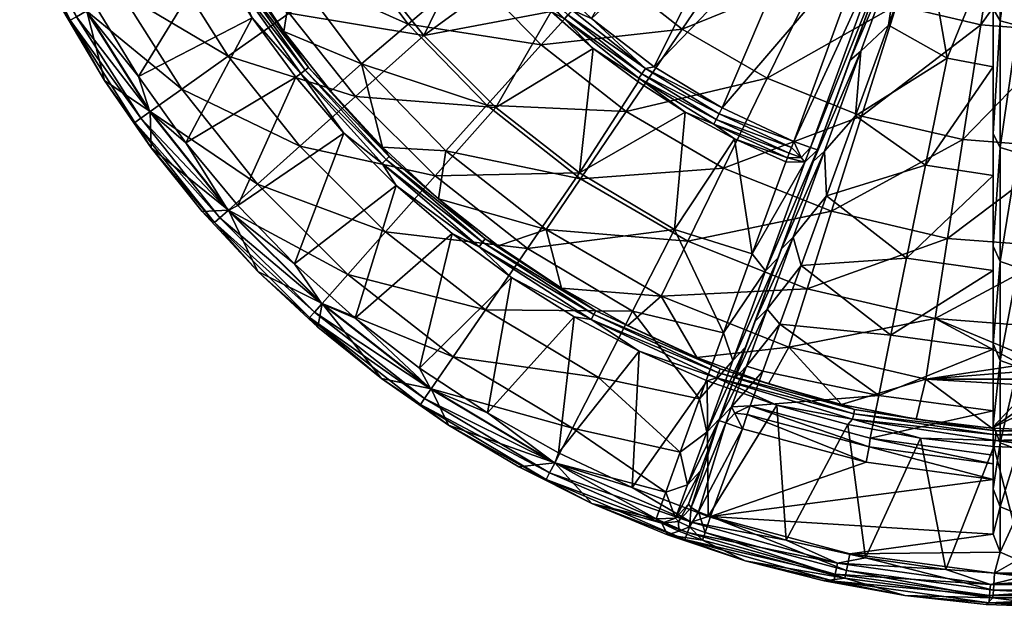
# Model space of a CAD drawing. Header units: inches. Extents: x -230 to 230, y -230 to 230.
# Tile 1 of 10: x -210 to -13, y -230 to -112. Entities that reach past the tile are written whole.
import ezdxf

# ---------------------------------------------------------------- set-up
doc = ezdxf.new("R2010")
doc.units = ezdxf.units.IN
doc.header["$MEASUREMENT"] = 0
doc.layers.add('Layer 1', color=7, linetype='Continuous')

# ---------------------------------------------------------------- blocks, each defined once
blk = doc.blocks.new('Matty tondo')
at = {"color": 9, "true_color": 0xc0c0c0}
mesh = blk.add_polyface(dxfattribs=at)
corners = [(-77.35, -113.79, -114.37), (-92.2, -102.13, -114.37), (-64.25, -94.52, -137.67), (-76.59, -84.84, -137.67), (-69.07, -141.68, -88.21), (-88.6, -130.35, -88.21), (-60.29, -123.67, -114.37), (-105.62, -116.99, -88.21), (-119.94, -102.26, -88.21), (-104.7, -89.26, -114.37), (-116.53, -129.08, -59.89), (-73.4, -72.87, -288), (-107.05, -100.75, -288), (-95.57, -111.7, -288), (-63.27, -81.83, -288), (-82.95, -121.36, -288), (-69.36, -129.61, -288), (-52.13, -89.35, -288), (-69.91, -130.78, -287.82), (-84.72, -121.71, -287.82), (-117.31, -88.59, -288), (-113.48, -95.46, -287.82), (-114.46, -96.28, -287.27), (-99.43, -110.02, -287.82), (-70.51, -131.9, -287.27), (-85.45, -122.76, -287.27), (-86.06, -123.64, -286.4), (-86.22, -124.41, -285.31), (-76.76, -130.48, -285.31), (-71.02, -132.85, -286.4), (-100.28, -110.97, -287.27), (-101, -111.76, -286.4), (-115.28, -96.97, -286.4), (-95.21, -117.67, -285.31), (-103.67, -110.29, -285.31), (-111.57, -102.29, -285.31), (-114.75, -129.5, -239.86), (-97.96, -142.62, -239.86), (-129.17, -115.12, -239.86)]
mesh.append_faces([[corners[k] for k in face] for face in [(0, 1, 2), (3, 2, 1), (4, 5, 6), (5, 7, 0), (7, 8, 1), (0, 6, 5), (0, 7, 1), (9, 1, 8), (7, 5, 10), (11, 12, 13), (14, 13, 15), (15, 16, 17), (18, 16, 19), (20, 21, 12), (22, 23, 21), (12, 21, 23), (23, 13, 12), (23, 19, 13), (15, 19, 16), (15, 13, 19), (24, 25, 26), (27, 28, 26), (28, 29, 26), (24, 26, 29), (18, 25, 24), (19, 23, 30), (19, 30, 25), (23, 22, 30), (31, 25, 30), (19, 25, 18), (25, 31, 26), (32, 30, 22), (30, 32, 31), (26, 33, 27), (31, 34, 33), (26, 31, 33), (34, 31, 35), (31, 32, 35), (36, 33, 34), (37, 33, 36), (34, 35, 38), (27, 37, 28), (37, 27, 33)]], dxfattribs={"color": 9})
mesh = blk.add_polyface(dxfattribs=at)
corners = [(-36.61, -92.14, -284.58), (-37.46, -93.75, -286.94), (-36.01, -92.82, -284.42), (-37.22, -94.28, -286.96), (-35.54, -93.61, -284.2), (-36.8, -94.79, -286.75), (-35.22, -94.5, -283.93), (-36.78, -95.41, -286.78), (-35.09, -95.41, -283.63), (-36.57, -96.02, -286.54), (-35.14, -96.3, -283.31), (-36.72, -96.62, -286.53), (-35.35, -97.12, -283), (-17.48, -112.95, -137.67), (0, -88.38, -157.55), (0, -114.29, -137.67), (-34.35, -109.01, -137.67), (-13.52, -87.34, -157.55), (-26.56, -84.29, -157.55), (-21.04, -135.97, -114.37), (-41.36, -131.23, -114.37), (-28.79, -93.25, -192.2), (-24.23, -119.61, -169.69), (-15, -96.94, -191.79), (-15, -121.37, -169.42), (-35.98, -113.05, -173.13), (-42.56, -131.16, -152.01), (-35.51, -97.56, -193.41), (-30.91, -84.93, -248.2), (-31.1, -81.42, -249.38), (-35.35, -83.21, -262.24), (-37.33, -91.57, -284.69), (-15, -82.82, -212.79), (-15, -109.77, -192.89), (-15, -134.78, -169.84), (-10, -113.08, -196.64), (10, -113.08, -196.64), (-10, -85.56, -216.97), (-13.54, -112.14, -195.52), (-13.54, -84.76, -215.74), (-13.54, -137.54, -172.06), (-33.42, -95.93, -190.76), (-24.49, -71.39, -210.52)]
mesh.append_faces([[corners[k] for k in face] for face in [(0, 1, 2), (2, 3, 4), (1, 3, 2), (4, 5, 6), (6, 7, 8), (3, 5, 4), (5, 7, 6), (8, 9, 10), (10, 11, 12), (7, 9, 8), (9, 11, 10), (13, 14, 15), (13, 16, 17), (14, 13, 17), (16, 18, 17), (19, 13, 15), (13, 20, 16), (21, 22, 23), (22, 24, 23), (22, 21, 25), (22, 25, 26), (27, 28, 12), (8, 28, 29), (12, 28, 10), (4, 6, 29), (8, 29, 6), (28, 8, 10), (0, 2, 29), (30, 31, 0), (29, 2, 4), (32, 23, 33), (33, 24, 34), (23, 24, 33), (35, 36, 37), (37, 38, 35), (38, 39, 33), (33, 39, 32), (35, 38, 40), (38, 33, 34), (39, 38, 37), (27, 41, 42), (21, 41, 25), (41, 21, 42)]], dxfattribs={"color": 9})
mesh = blk.add_polyface(dxfattribs=at)
corners = [(-38.1, -91.15, -284.74), (-38.35, -93.03, -287.06), (-37.33, -91.57, -284.69), (-38.86, -92.82, -287.1), (-40.05, -95.41, -288), (-37.94, -93.41, -287.07), (-36.61, -92.14, -284.58), (-37.46, -93.75, -286.94), (-37.22, -94.28, -286.96), (-36.8, -94.79, -286.75), (-36.78, -95.41, -286.78), (-36.57, -96.02, -286.54), (-36.72, -96.62, -286.53), (-34.35, -109.01, -137.67), (-41.36, -131.23, -114.37), (-60.29, -123.67, -114.37), (-26.56, -84.29, -157.55), (-50.08, -102.74, -137.67), (-64.25, -94.52, -137.67), (-38.73, -79.44, -157.55), (-77.35, -113.79, -114.37), (-50.92, -86.79, -287.1), (-52.13, -89.35, -288), (-38.94, -92.78, -287.11), (-38.23, -91.09, -284.74), (-48.84, -85.9, -284.74), (-82.95, -121.36, -288), (-63.27, -81.83, -288), (-69.36, -129.61, -288), (-54.94, -136.32, -288), (-50.24, -138.03, -283), (-43.72, -120.13, -170.76), (-35.51, -97.56, -193.41), (-35.35, -97.12, -283), (-51.61, -137.53, -286.53), (-35.35, -83.21, -262.24), (-33.42, -95.93, -190.76), (-41.53, -118.24, -168.36), (-35.98, -113.05, -173.13), (-42.56, -131.16, -152.01)]
mesh.append_faces([[corners[k] for k in face] for face in [(0, 1, 2), (1, 3, 4), (2, 5, 6), (3, 1, 0), (1, 5, 2), (5, 1, 4), (7, 5, 4), (5, 7, 6), (8, 7, 4), (9, 8, 4), (10, 9, 4), (11, 10, 4), (12, 11, 4), (13, 14, 15), (16, 13, 17), (18, 19, 17), (17, 19, 16), (20, 17, 15), (13, 15, 17), (17, 20, 18), (21, 22, 23), (21, 23, 24), (24, 25, 21), (23, 22, 4), (26, 22, 27), (4, 22, 28), (29, 4, 28), (30, 31, 32), (32, 33, 30), (34, 12, 29), (29, 12, 4), (12, 34, 33), (30, 33, 34), (23, 4, 3), (3, 24, 23), (0, 24, 3), (0, 35, 24), (0, 2, 35), (36, 37, 38), (32, 31, 36), (37, 36, 31), (38, 37, 39)]], dxfattribs={"color": 9})
mesh = blk.add_polyface(dxfattribs=at)
corners = [(-176.92, -136.59, 10.34), (-186.41, -123.32, 10.34), (-163.65, -111.52, 3.84), (-171.53, -98.97, 3.84), (-194.92, -109.38, 10.34), (-202.38, -94.85, 10.34), (-178.45, -85.89, 3.84), (-156.21, -110.6, -192.74), (-180.06, -100.81, -144.28), (-168.42, -119.25, -144.28), (-208.96, -95.39, 5.26), (-196.82, -110.19, -44.89), (-206.8, -90.08, -44.89), (-167.01, -93.5, -192.74), (-190.03, -106.38, -94.87), (-177.74, -125.84, -94.87), (-199.66, -86.97, -94.87), (-184.09, -130.35, -44.89), (-193.26, -124.14, 5.26), (-183.91, -137.62, 5.26), (-201.63, -110.04, 5.26), (-200.12, -112.03, 7.41), (-210.26, -91.58, 7.41), (-198.84, -111.32, 9.37), (-187.17, -132.53, 7.41), (-185.98, -131.68, 9.37), (-196.91, -110.24, 10.4), (-184.17, -130.4, 10.4), (-208.92, -91, 9.37), (-206.89, -90.12, 10.4), (-167.08, -103.96, 3.32), (-177.46, -85.06, 3.32), (-166.14, -103.37, 2.44), (-176.45, -84.57, 2.44), (-165.44, -102.94, 1.29), (-173.23, -88.24), (-165.77, -101.57)]
mesh.append_faces([[corners[k] for k in face] for face in [(0, 1, 2), (3, 1, 4), (1, 3, 2), (5, 6, 4), (3, 4, 6), (7, 8, 9), (10, 11, 12), (7, 13, 8), (9, 8, 14), (9, 14, 15), (16, 14, 8), (11, 15, 14), (15, 11, 17), (12, 14, 16), (12, 11, 14), (17, 18, 19), (11, 20, 18), (17, 11, 18), (20, 11, 10), (21, 22, 23), (21, 24, 18), (21, 20, 10), (18, 20, 21), (22, 21, 10), (18, 24, 19), (21, 25, 24), (26, 27, 23), (23, 25, 21), (28, 23, 22), (1, 27, 26), (23, 27, 25), (28, 29, 26), (26, 23, 28), (27, 1, 0), (26, 4, 1), (26, 5, 4), (29, 5, 26), (30, 3, 31), (2, 3, 30), (32, 30, 31), (33, 34, 32), (35, 36, 34)]], dxfattribs={"color": 9})
mesh = blk.add_polyface(dxfattribs=at)
corners = [(-116.53, -129.08, -59.89), (-141.68, -120.79, -30.22), (-132.33, -112.82, -59.89), (-119.94, -102.26, -88.21), (-131.59, -86.76, -88.21), (-104.7, -89.26, -114.37), (-105.62, -116.99, -88.21), (-145.18, -95.72, -59.89), (-137.47, -137.46), (-124.76, -138.19, -30.22), (-155.43, -102.48, -30.22), (-165.77, -101.57), (-166.2, -83.9, -30.22), (-147.84, -126.25), (-157.29, -114.26), (-163.65, -111.52, 3.84), (-154.86, -123.43, 3.84), (-176.92, -136.59, 10.34), (-111.57, -102.29, -285.31), (-115.28, -96.97, -286.4), (-118.84, -93.75, -285.31), (-114.75, -129.5, -239.86), (-103.67, -110.29, -285.31), (-129.17, -115.12, -239.86), (-141.21, -99.98, -239.86), (-125.48, -84.66, -285.31), (-156.21, -110.6, -192.74), (-142.89, -127.35, -192.74), (-167.01, -93.5, -192.74), (-150.97, -84.52, -239.86), (-168.42, -119.25, -144.28), (-154.06, -137.3, -144.28), (-177.74, -125.84, -94.87), (-136.16, -139.37, 1.29), (-152.96, -122.02, 2.44), (-152.32, -121.51, 1.29), (-145.21, -134.66, 3.84), (-153.84, -122.72, 3.32), (-167.08, -103.96, 3.32), (-136.74, -139.96, 2.44), (-166.14, -103.37, 2.44), (-165.44, -102.94, 1.29)]
mesh.append_faces([[corners[k] for k in face] for face in [(0, 1, 2), (3, 4, 5), (3, 6, 2), (2, 6, 0), (4, 3, 7), (7, 3, 2), (8, 1, 9), (1, 0, 9), (2, 10, 7), (1, 10, 2), (10, 11, 12), (12, 7, 10), (13, 1, 8), (14, 1, 13), (11, 10, 14), (10, 1, 14), (15, 16, 17), (18, 19, 20), (21, 22, 23), (20, 24, 23), (20, 23, 18), (25, 24, 20), (26, 27, 23), (24, 28, 26), (21, 23, 27), (26, 23, 24), (24, 29, 28), (30, 31, 27), (27, 26, 30), (31, 30, 32), (33, 34, 35), (36, 16, 37), (15, 37, 16), (38, 37, 15), (34, 37, 38), (37, 34, 39), (38, 40, 34), (33, 35, 13), (40, 41, 35), (35, 34, 40), (35, 14, 13), (41, 11, 14), (35, 41, 14)]], dxfattribs={"color": 9})
mesh = blk.add_polyface(dxfattribs=at)
corners = [(-26.6, -171.85, -59.89), (-55.96, -177.57, -30.22), (-52.27, -165.86, -59.89), (-21.04, -135.97, -114.37), (0, -114.29, -137.67), (0, -137.59, -114.37), (-41.36, -131.23, -114.37), (-17.48, -112.95, -137.67), (0, -157.61, -88.21), (0, -173.9, -59.89), (-24.11, -155.76, -88.21), (-47.38, -150.33, -88.21), (-15, -121.37, -169.42), (-24.23, -119.61, -169.69), (-28.58, -141.06, -144.48), (-42.56, -131.16, -152.01), (-32.35, -159.7, -116.91), (-48.41, -147.24, -129.25), (-53.49, -161.21, -104.98), (-57.77, -172.97, -79.36), (-35.49, -175.16, -87.49), (-15, -143.15, -144.47), (-15, -162.17, -117.05), (-15, -177.97, -87.75), (-15, -176.91, -115.59), (-15, -157.31, -143.93), (-15, -134.78, -169.84), (-10, -113.08, -196.64), (-10, -138.59, -173.08), (10, -138.59, -173.08), (10, -161.57, -146.6), (-10, -161.57, -146.6), (-13.54, -137.54, -172.06), (-13.54, -160.41, -145.7), (-13.54, -180.27, -116.87), (-13.54, -112.14, -195.52), (-48.81, -138.25, -143.37), (-41.53, -118.24, -168.36), (-51.09, -140.37, -145.48), (-43.72, -120.13, -170.76)]
mesh.append_faces([[corners[k] for k in face] for face in [(0, 1, 2), (3, 4, 5), (3, 6, 7), (0, 8, 9), (8, 10, 5), (2, 10, 0), (3, 5, 10), (3, 11, 6), (10, 11, 3), (10, 8, 0), (2, 11, 10), (12, 13, 14), (15, 14, 13), (16, 17, 18), (18, 19, 20), (14, 17, 16), (18, 20, 16), (21, 12, 14), (22, 21, 16), (14, 15, 17), (14, 16, 21), (23, 22, 20), (16, 20, 22), (22, 23, 24), (21, 22, 25), (25, 26, 21), (12, 21, 26), (22, 24, 25), (27, 28, 29), (30, 28, 31), (28, 32, 33), (32, 28, 27), (33, 34, 31), (31, 28, 33), (33, 25, 24), (32, 26, 25), (33, 32, 25), (26, 32, 35), (36, 15, 37), (37, 38, 36), (37, 39, 38), (15, 36, 17)]], dxfattribs={"color": 9})
mesh = blk.add_polyface(dxfattribs=at)
corners = [(-47.38, -150.33, -88.21), (-69.07, -141.68, -88.21), (-41.36, -131.23, -114.37), (-60.29, -123.67, -114.37), (-76.2, -156.31, -59.89), (-52.27, -165.86, -59.89), (-81.58, -167.35, -30.22), (-55.96, -177.57, -30.22), (-69.91, -130.78, -287.82), (-54.94, -136.32, -288), (-69.36, -129.61, -288), (-55.43, -137.55, -287.83), (-55.88, -138.65, -287.32), (-70.51, -131.9, -287.27), (-56.26, -139.61, -286.48), (-66.88, -135.82, -285.31), (-56.59, -140.43, -285.31), (-71.02, -132.85, -286.4), (-63.29, -158.86, -244.48), (-58.11, -159.67, -234.25), (-64.64, -177.6, -184.13), (-51.09, -140.37, -145.48), (-43.72, -120.13, -170.76), (-50.24, -138.03, -283), (-57.45, -157.83, -118.16), (-60.66, -162.25, -235.65), (-52.75, -140.5, -284.66), (-67.22, -180.27, -185.27), (-69.04, -174.69, -202.71), (-53.5, -139.55, -286.54), (-51.61, -137.53, -286.53), (-48.41, -147.24, -129.25), (-55.09, -155.51, -116.36), (-53.49, -161.21, -104.98), (-48.81, -138.25, -143.37), (-60.34, -169.93, -87.48), (-57.77, -172.97, -79.36), (-62.76, -172.42, -88.95)]
mesh.append_faces([[corners[k] for k in face] for face in [(0, 1, 2), (2, 1, 3), (1, 0, 4), (4, 0, 5), (6, 5, 7), (8, 9, 10), (11, 9, 8), (12, 11, 13), (14, 15, 16), (8, 13, 11), (14, 12, 17), (13, 17, 12), (14, 17, 15), (16, 15, 18), (19, 20, 21), (19, 22, 23), (21, 22, 19), (24, 21, 20), (25, 26, 18), (25, 27, 19), (28, 27, 25), (23, 26, 25), (25, 19, 23), (26, 16, 18), (20, 19, 27), (25, 18, 28), (29, 11, 12), (14, 29, 12), (14, 16, 26), (30, 9, 29), (26, 23, 30), (9, 11, 29), (29, 26, 30), (14, 26, 29), (31, 32, 33), (31, 34, 32), (32, 35, 33), (33, 35, 36), (34, 21, 24), (24, 32, 34), (32, 24, 37), (37, 35, 32)]], dxfattribs={"color": 9})
mesh = blk.add_polyface(dxfattribs=at)
corners = [(-145.21, -134.66, 3.84), (-155.14, -160.89, 10.34), (-166.47, -149.15, 10.34), (-134.73, -145.15, 3.84), (-176.92, -136.59, 10.34), (-154.86, -123.43, 3.84), (-142.98, -171.78, 10.34), (-136.86, -154.45, -144.28), (-154.06, -137.3, -144.28), (-162.58, -144.9, -94.87), (-168.39, -150.08, -44.89), (-184.09, -130.35, -44.89), (-183.91, -137.62, 5.26), (-144.43, -162.99, -94.87), (-177.74, -125.84, -94.87), (-149.6, -168.82, -44.89), (-150.46, -173.57, 5.26), (-137.7, -183.86, 5.26), (-162.46, -162.39, 5.26), (-173.63, -150.38, 5.26), (-152.1, -171.65, 7.41), (-170.12, -151.62, 9.37), (-171.21, -152.59, 7.41), (-187.17, -132.53, 7.41), (-151.13, -170.56, 9.37), (-149.66, -168.9, 10.4), (-127.76, -186.02, 10.4), (-168.47, -150.15, 10.4), (-129.02, -187.84, 9.37), (-185.98, -131.68, 9.37), (-184.17, -130.4, 10.4), (-153.84, -122.72, 3.32), (-137.52, -140.76, 3.32), (-136.74, -139.96, 2.44), (-152.96, -122.02, 2.44), (-136.16, -139.37, 1.29)]
mesh.append_faces([[corners[k] for k in face] for face in [(0, 1, 2), (1, 0, 3), (4, 5, 2), (0, 2, 5), (1, 3, 6), (7, 8, 9), (10, 11, 12), (7, 9, 13), (8, 14, 9), (10, 13, 9), (13, 10, 15), (11, 9, 14), (11, 10, 9), (15, 16, 17), (15, 18, 16), (10, 19, 18), (15, 10, 18), (19, 10, 12), (20, 17, 16), (21, 22, 23), (22, 20, 18), (12, 23, 22), (22, 19, 12), (22, 18, 19), (16, 18, 20), (24, 25, 26), (22, 24, 20), (21, 27, 25), (20, 24, 28), (21, 24, 22), (23, 29, 21), (1, 25, 27), (21, 25, 24), (29, 30, 27), (27, 21, 29), (25, 1, 6), (27, 2, 1), (27, 4, 2), (27, 30, 4), (31, 32, 0), (33, 32, 31), (34, 35, 33)]], dxfattribs={"color": 9})
mesh = blk.add_polyface(dxfattribs=at)
corners = [(-124.76, -138.19, -30.22), (-104.66, -153.97, -30.22), (-126.26, -147.81), (-137.47, -137.46), (-123.52, -154.81, 3.84), (-142.98, -171.78, 10.34), (-134.73, -145.15, 3.84), (-116.44, -190.76, 10.34), (-130.05, -181.76, 10.34), (-111.6, -163.61, 3.84), (-136.86, -154.45, -144.28), (-116.83, -170.1, -144.28), (-108.36, -157.77, -192.74), (-127.71, -185.93, -44.89), (-124.23, -193.23, 5.26), (-102.9, -200.73, -44.89), (-114.75, -129.5, -239.86), (-142.89, -127.35, -192.74), (-126.94, -143.25, -192.74), (-154.06, -137.3, -144.28), (-149.6, -168.82, -44.89), (-123.3, -179.51, -94.87), (-144.43, -162.99, -94.87), (-99.35, -193.8, -94.87), (-137.7, -183.86, 5.26), (-129.84, -189.05, 7.41), (-152.1, -171.65, 7.41), (-104.62, -204.09, 7.41), (-127.76, -186.02, 10.4), (-129.02, -187.84, 9.37), (-103.95, -202.79, 9.37), (-102.94, -200.82, 10.4), (-149.66, -168.9, 10.4), (-151.13, -170.56, 9.37), (-118.07, -157.43, 3.32), (-137.52, -140.76, 3.32), (-145.21, -134.66, 3.84), (-117.4, -156.54, 2.44), (-136.74, -139.96, 2.44), (-136.16, -139.37, 1.29), (-116.91, -155.88, 1.29), (-114.28, -157.26), (-147.84, -126.25)]
mesh.append_faces([[corners[k] for k in face] for face in [(0, 1, 2), (3, 0, 2), (4, 5, 6), (7, 8, 9), (5, 4, 8), (9, 8, 4), (10, 11, 12), (13, 14, 15), (16, 17, 18), (19, 10, 18), (12, 18, 10), (18, 17, 19), (20, 21, 22), (11, 10, 22), (11, 22, 21), (23, 21, 13), (20, 24, 13), (21, 20, 13), (13, 24, 14), (24, 25, 14), (25, 24, 26), (14, 25, 27), (7, 28, 8), (26, 29, 25), (25, 29, 30), (29, 28, 31), (28, 32, 5), (33, 28, 29), (31, 28, 7), (5, 8, 28), (34, 4, 6), (35, 6, 36), (9, 4, 34), (6, 35, 34), (35, 37, 34), (35, 38, 37), (38, 39, 40), (40, 37, 38), (40, 2, 41), (39, 3, 2), (40, 39, 2), (42, 3, 39)]], dxfattribs={"color": 9})
mesh = blk.add_polyface(dxfattribs=at)
corners = [(-88.27, -173.21), (-81.58, -167.35, -30.22), (-74.4, -179.61), (-114.28, -157.26), (-104.66, -153.97, -30.22), (-101.57, -165.75), (-97.76, -143.82, -59.89), (-88.6, -130.35, -88.21), (-69.07, -141.68, -88.21), (-76.2, -156.31, -59.89), (-116.53, -129.08, -59.89), (-52.27, -165.86, -59.89), (-124.76, -138.19, -30.22), (-55.96, -177.57, -30.22), (-126.26, -147.81), (-99.04, -171.49, 3.84), (-116.44, -190.76, 10.34), (-111.6, -163.61, 3.84), (-66.88, -135.82, -285.31), (-71.02, -132.85, -286.4), (-76.76, -130.48, -285.31), (-63.29, -158.86, -244.48), (-78.93, -153.97, -239.86), (-69.04, -174.69, -202.71), (-126.94, -143.25, -192.74), (-108.36, -157.77, -192.74), (-97.96, -142.62, -239.86), (-87.31, -170.32, -192.74), (-73.86, -187.95, -159.98), (-114.75, -129.5, -239.86), (-116.83, -170.1, -144.28), (-94.14, -183.64, -144.28), (-117.4, -156.54, 2.44), (-116.91, -155.88, 1.29), (-94.67, -170.3, 1.29), (-95.61, -172, 3.32), (-118.07, -157.43, 3.32), (-85.96, -178.4, 3.84), (-69.77, -181.93, 1.29), (-95.07, -171.02, 2.44), (-70.07, -182.69, 2.44)]
mesh.append_faces([[corners[k] for k in face] for face in [(0, 1, 2), (3, 4, 5), (6, 7, 8), (6, 8, 9), (10, 7, 6), (11, 1, 9), (9, 4, 6), (4, 9, 1), (6, 12, 10), (4, 12, 6), (1, 13, 2), (1, 0, 5), (4, 1, 5), (4, 3, 14), (15, 16, 17), (18, 19, 20), (21, 22, 23), (24, 25, 26), (27, 22, 25), (20, 22, 18), (18, 22, 21), (23, 27, 28), (26, 22, 20), (27, 23, 22), (25, 22, 26), (24, 26, 29), (30, 31, 27), (30, 27, 25), (32, 33, 34), (35, 15, 17), (17, 36, 35), (35, 37, 15), (34, 38, 39), (36, 39, 35), (35, 39, 40), (36, 32, 39), (2, 38, 34), (5, 34, 33), (32, 34, 39), (34, 0, 2), (34, 5, 0), (33, 3, 5)]], dxfattribs={"color": 9})
mesh = blk.add_polyface(dxfattribs=at)
corners = [(-30.39, -192), (-45.38, -189.03), (-28.47, -183.99, -30.22), (-15.23, -193.79), (-55.96, -177.57, -30.22), (-26.6, -171.85, -59.89), (-60.06, -184.89), (-74.4, -179.61), (-61.19, -182.39, -52.72), (-63.72, -189.35, -25.41), (-37.93, -187.23, -56.79), (-35.49, -175.16, -87.49), (-57.77, -172.97, -79.36), (-15, -177.97, -87.75), (-39.67, -195.8, -25.41), (-15, -190.31, -57.17), (-58.4, -189.22, 3.84), (-70.47, -183.74, 3.32), (-43.2, -191.99, 3.32), (-42.95, -190.9, 2.44), (-44.11, -193.06, 3.84), (-29.54, -195.83, 3.84), (-14.56, -196.25, 3.32), (-14.47, -195.13, 2.44), (-42.77, -190.09, 1.29), (-70.07, -182.69, 2.44), (-14.41, -194.31, 1.29), (-69.77, -181.93, 1.29), (-62.76, -172.42, -88.95), (-57.45, -157.83, -118.16), (-69.83, -191.86, -132.66), (-64.64, -177.6, -184.13), (-39.84, -197.55, -22.59), (-64.3, -191.06, -22.54), (-65.28, -193.97, -21.49), (-40.46, -200.62, -21.49), (-66.81, -190.79, -22.95), (-67.47, -189.54, -25.73), (-60.34, -169.93, -87.48), (-64.49, -181.35, -57.04), (-66.96, -183.97, -58.16)]
mesh.append_faces([[corners[k] for k in face] for face in [(0, 1, 2), (3, 0, 2), (2, 4, 5), (6, 4, 1), (4, 2, 1), (4, 6, 7), (8, 9, 10), (11, 12, 10), (12, 8, 10), (10, 13, 11), (10, 14, 15), (14, 10, 9), (16, 17, 18), (19, 18, 17), (16, 18, 20), (20, 18, 21), (22, 18, 23), (22, 21, 18), (0, 24, 1), (23, 18, 19), (19, 17, 25), (19, 24, 26), (19, 26, 23), (25, 27, 24), (24, 19, 25), (26, 24, 0), (1, 24, 6), (24, 27, 6), (28, 29, 30), (31, 30, 29), (32, 9, 33), (33, 34, 35), (32, 14, 9), (36, 34, 33), (9, 36, 33), (36, 9, 37), (12, 38, 39), (37, 9, 8), (8, 39, 37), (38, 28, 40), (40, 39, 38), (39, 8, 12)]], dxfattribs={"color": 9})
mesh = blk.add_polyface(dxfattribs=at)
corners = [(-15.23, -193.79), (-3.98, -186.09, -30.35), (0, -186.42, -29.51), (-28.47, -183.99, -30.22), (-9.25, -184.01, -35.7), (-7.1, -185.26, -32.47), (0, -194.39), (-7.22, -179.89, -46.39), (-26.6, -171.85, -59.89), (0, -173.9, -59.89), (-3.99, -179.03, -48.66), (-9.29, -181.13, -43.16), (0, -178.71, -49.51), (-10, -182.54, -39.49), (-39.67, -195.8, -25.41), (-15, -199.22, -25.41), (-15, -190.31, -57.17), (-37.93, -187.23, -56.79), (-15, -177.97, -87.75), (-14.47, -195.13, 2.44), (-14.41, -194.31, 1.29), (14.41, -194.31, 1.29), (-30.39, -192), (-15, -193.2, -85.34), (-15, -176.91, -115.59), (-10, -198.08, -86.72), (10, -198.08, -86.72), (-10, -181.52, -117.63), (10, -181.52, -117.63), (-10, -161.57, -146.6), (-13.54, -180.27, -116.87), (-13.54, -196.75, -86.1), (-13.54, -160.41, -145.7), (-9.96, -200, -39.36), (-9.18, -200, -35.62), (-6.99, -200, -32.37), (-3.93, -200, -30.33), (0, -200, -29.51), (-9.25, -200, -43.29), (-7.12, -200, -46.46), (-3.93, -200, -48.68), (0, -200, -49.51)]
mesh.append_faces([[corners[k] for k in face] for face in [(0, 1, 2), (3, 4, 5), (0, 5, 1), (3, 5, 0), (6, 0, 2), (7, 8, 9), (9, 10, 7), (7, 11, 8), (10, 9, 12), (3, 11, 13), (4, 3, 13), (3, 8, 11), (14, 15, 16), (17, 16, 18), (19, 20, 21), (20, 0, 6), (0, 20, 22), (18, 23, 24), (16, 23, 18), (25, 26, 27), (28, 29, 27), (27, 29, 30), (27, 31, 25), (31, 27, 30), (30, 24, 23), (31, 30, 23), (30, 32, 24), (4, 13, 33), (34, 5, 4), (4, 33, 34), (5, 35, 1), (35, 5, 34), (2, 1, 36), (35, 36, 1), (2, 36, 37), (33, 13, 11), (38, 11, 7), (11, 38, 33), (10, 39, 7), (38, 7, 39), (10, 12, 40), (40, 39, 10), (12, 41, 40)]], dxfattribs={"color": 9})
mesh = blk.add_polyface(dxfattribs=at)
corners = [(-99.04, -171.49, 3.84), (-102.2, -198.76, 10.34), (-116.44, -190.76, 10.34), (-87.41, -205.7, 10.34), (-85.96, -178.4, 3.84), (-72.38, -184.32, 3.84), (-95.46, -208.92, 5.26), (-80.3, -215.2, 5.26), (-81.46, -212.86, -21.92), (-102.9, -200.73, -44.89), (-99.35, -193.8, -94.87), (-127.71, -185.93, -44.89), (-123.3, -179.51, -94.87), (-94.14, -183.64, -144.28), (-80.66, -206.65, -71.78), (-110.12, -201.59, 5.26), (-82.58, -211.95, -26.95), (-78.06, -214.46, -18.23), (-73.86, -187.95, -159.98), (-77.74, -198.63, -116.22), (-87.31, -170.32, -192.74), (-116.83, -170.1, -144.28), (-124.23, -193.23, 5.26), (-104.62, -204.09, 7.41), (-76.31, -214.72, 9.37), (-76.8, -216.1, 7.41), (-129.84, -189.05, 7.41), (-103.95, -202.79, 9.37), (-102.94, -200.82, 10.4), (-75.57, -212.64, 10.4), (-129.02, -187.84, 9.37), (-72.17, -211.53, 10.34), (-95.61, -172, 3.32), (-70.47, -183.74, 3.32), (-70.07, -182.69, 2.44), (-95.07, -171.02, 2.44), (-69.77, -181.93, 1.29), (-78.71, -211.85, -26.82), (-76.28, -205.19, -80.46), (-78.09, -212.49, -23.53)]
mesh.append_faces([[corners[k] for k in face] for face in [(0, 1, 2), (3, 1, 4), (4, 1, 0), (3, 4, 5), (6, 7, 8), (9, 10, 11), (12, 10, 13), (10, 9, 14), (6, 9, 15), (8, 16, 6), (17, 8, 7), (18, 13, 19), (20, 13, 18), (14, 19, 10), (19, 13, 10), (9, 16, 14), (21, 12, 13), (16, 9, 6), (15, 9, 22), (23, 24, 25), (23, 6, 15), (23, 25, 6), (6, 25, 7), (22, 23, 15), (23, 26, 27), (23, 27, 24), (27, 28, 29), (27, 29, 24), (28, 27, 30), (29, 3, 31), (28, 1, 3), (29, 28, 3), (1, 28, 2), (4, 32, 33), (32, 34, 33), (35, 36, 34), (16, 37, 14), (38, 14, 37), (14, 38, 19), (37, 16, 8), (17, 39, 8), (39, 37, 8)]], dxfattribs={"color": 9})
mesh = blk.add_polyface(dxfattribs=at)
corners = [(-72.38, -184.32, 3.84), (-72.17, -211.53, 10.34), (-87.41, -205.7, 10.34), (-58.4, -189.22, 3.84), (-78.06, -214.46, -18.23), (-80.3, -215.2, 5.26), (-73.27, -216.26, -16.88), (-64.75, -220.38, 5.26), (-76.8, -216.1, 7.41), (-75.57, -212.64, 10.4), (-56.52, -216.23, 10.34), (-70.47, -183.74, 3.32), (-85.96, -178.4, 3.84), (-74.4, -179.61), (-60.06, -184.89), (-69.77, -181.93, 1.29), (-69.83, -191.86, -132.66), (-73.66, -202.39, -79.85), (-62.76, -172.42, -88.95), (-66.96, -183.97, -58.16), (-69.98, -192.26, -26.49), (-76.08, -209.02, -26.49), (-76.28, -205.19, -80.46), (-78.71, -211.85, -26.82), (-72.43, -194.6, -133.54), (-77.74, -198.63, -116.22), (-73.86, -187.95, -159.98), (-67.22, -180.27, -185.27), (-64.64, -177.6, -184.13), (-69.04, -174.69, -202.71), (-78.09, -212.49, -23.53), (-75.56, -209.74, -23.92), (-74.09, -210.58, -22.25), (-75.92, -213.56, -21.06), (-72.76, -214.75, -20.16), (-71.67, -211.54, -21.49), (-68.6, -192.76, -22.95), (-65.28, -193.97, -21.49), (-67.47, -189.54, -25.73), (-66.81, -190.79, -22.95), (-64.49, -181.35, -57.04)]
mesh.append_faces([[corners[k] for k in face] for face in [(0, 1, 2), (3, 1, 0), (4, 5, 6), (7, 6, 5), (8, 7, 5), (9, 1, 10), (11, 3, 0), (12, 11, 0), (13, 14, 15), (16, 17, 18), (19, 18, 17), (19, 17, 20), (17, 21, 20), (17, 22, 23), (22, 24, 25), (23, 21, 17), (24, 26, 25), (24, 27, 26), (16, 28, 24), (27, 29, 26), (27, 24, 28), (17, 16, 22), (24, 22, 16), (30, 31, 21), (32, 31, 33), (33, 6, 34), (31, 30, 33), (4, 6, 33), (34, 35, 32), (23, 30, 21), (32, 33, 34), (33, 30, 4), (21, 31, 20), (36, 32, 37), (36, 20, 31), (32, 36, 31), (35, 37, 32), (20, 36, 38), (36, 39, 38), (36, 37, 39), (40, 19, 20), (40, 20, 38)]], dxfattribs={"color": 9})
mesh = blk.add_polyface(dxfattribs=at)
corners = [(6.9, -185.15, -32.77), (6.9, -200, -32.42), (9.14, -200, -35.62), (0, -200, -29.51), (3.81, -200, -30.34), (0, -186.42, -29.51), (7.1, -200, -46.51), (7.22, -179.91, -46.34), (9.23, -200, -43.25), (9.98, -182.58, -39.39), (10, -200, -39.51), (9.29, -181.12, -43.19), (3.91, -200, -48.77), (3.76, -179.19, -48.25), (0, -178.71, -49.51), (0, -200, -49.51), (9.1, -183.94, -35.89), (3.76, -185.93, -30.76), (0, -194.39), (28.47, -183.99, -30.22), (26.6, -171.85, -59.89), (15.28, -193.79), (14.56, -196.25, 3.32), (-0.02, -198.05, 3.84), (-14.56, -196.25, 3.32), (14.47, -195.13, 2.44), (14.79, -197.49, 3.84), (29.5, -195.84, 3.84), (14.41, -194.31, 1.29), (42.77, -190.09, 1.29), (-14.47, -195.13, 2.44), (30.44, -191.98), (-14.41, -194.31, 1.29), (15, -199.22, -25.41), (37.93, -187.23, -56.79), (15, -190.31, -57.17), (35.49, -175.16, -87.49), (15, -177.97, -87.75), (15, -193.2, -85.34), (15, -205.95, -53.77), (15, -176.91, -115.59), (-10, -181.52, -117.63), (10, -198.08, -86.72), (10, -181.52, -117.63), (13.54, -196.75, -86.1), (13.54, -180.27, -116.87)]
mesh.append_faces([[corners[k] for k in face] for face in [(0, 1, 2), (3, 4, 5), (6, 7, 8), (9, 10, 11), (6, 12, 13), (13, 7, 6), (14, 12, 15), (12, 14, 13), (7, 11, 8), (8, 11, 10), (9, 16, 10), (16, 0, 2), (2, 10, 16), (17, 1, 0), (4, 17, 5), (17, 4, 1), (17, 18, 5), (19, 11, 20), (16, 9, 19), (0, 21, 17), (21, 18, 17), (21, 0, 19), (11, 19, 9), (19, 0, 16), (22, 23, 24), (22, 24, 25), (26, 22, 27), (28, 29, 25), (30, 28, 25), (28, 21, 31), (28, 18, 21), (28, 32, 18), (33, 34, 35), (36, 37, 35), (35, 38, 39), (37, 40, 38), (37, 38, 35), (41, 42, 43), (44, 38, 45), (38, 40, 45), (42, 44, 43), (45, 43, 44)]], dxfattribs={"color": 9})
mesh = blk.add_polyface(dxfattribs=at)
corners = [(-40.57, -219.77, 10.34), (-29.54, -195.83, 3.84), (-24.44, -222.14, 10.34), (-44.11, -193.06, 3.84), (-56.52, -216.23, 10.34), (-58.4, -189.22, 3.84), (-72.17, -211.53, 10.34), (-64.75, -220.38, 5.26), (-48.86, -224.44, 5.26), (-44.72, -223.91, -16.88), (-32.71, -227.37, 5.26), (-73.27, -216.26, -16.88), (-15.04, -227.84, -16.88), (-46.95, -224.48, 7.41), (-76.8, -216.1, 7.41), (-15.8, -228.8, 7.41), (-46.2, -220.89, 10.4), (-15.54, -225.13, 10.4), (-46.65, -223.06, 9.37), (-15.7, -227.34, 9.37), (-75.57, -212.64, 10.4), (-76.31, -214.72, 9.37), (-40.46, -200.62, -21.49), (-65.28, -193.97, -21.49), (-71.67, -211.54, -21.49), (-15, -204.11, -21.49), (-15, -215.06, -21.49), (-43.74, -219.02, -21.49), (-13.56, -218.66, -21.49), (-14.71, -222.86, -21.49), (-44.41, -222.35, -20.16), (-72.76, -214.75, -20.16), (-14.93, -226.25, -20.16), (-39.84, -197.55, -22.59), (-64.3, -191.06, -22.54), (-39.67, -195.8, -25.41), (-15, -200.97, -22.59)]
mesh.append_faces([[corners[k] for k in face] for face in [(0, 1, 2), (3, 4, 5), (5, 4, 6), (3, 1, 0), (3, 0, 4), (7, 8, 9), (10, 9, 8), (7, 9, 11), (12, 9, 10), (13, 8, 7), (7, 14, 13), (13, 10, 8), (10, 13, 15), (16, 17, 18), (19, 15, 13), (14, 18, 13), (20, 16, 21), (13, 18, 19), (14, 21, 18), (2, 17, 16), (18, 17, 19), (4, 16, 20), (21, 16, 18), (16, 0, 2), (16, 4, 0), (22, 23, 24), (25, 24, 26), (27, 28, 26), (28, 27, 29), (26, 24, 27), (25, 22, 24), (9, 12, 30), (31, 11, 9), (9, 30, 31), (27, 24, 30), (32, 30, 12), (29, 27, 32), (31, 30, 24), (30, 32, 27), (33, 22, 25), (34, 22, 33), (35, 33, 36)]], dxfattribs={"color": 9})
mesh = blk.add_polyface(dxfattribs=at)
corners = [(-14.82, -197.49, 3.84), (-8.15, -223.34, 10.34), (-24.44, -222.14, 10.34), (-0.02, -198.05, 3.84), (-29.54, -195.83, 3.84), (-16.41, -229.13, 5.26), (-15.04, -227.84, -16.88), (-32.71, -227.37, 5.26), (-0.02, -229.72, 5.26), (-15.8, -228.8, 7.41), (-15.7, -227.34, 9.37), (-15.54, -225.13, 10.4), (15.54, -225.13, 10.4), (15.7, -227.34, 9.37), (8.19, -223.33, 10.34), (-14.56, -196.25, 3.32), (-14.47, -195.13, 2.44), (14.47, -195.13, 2.44), (-10, -220.18, -21.49), (-13.56, -218.66, -21.49), (-14.71, -222.86, -21.49), (14.71, -222.86, -21.49), (-15, -190.31, -57.17), (-15, -205.95, -53.77), (-15, -193.2, -85.34), (-15, -199.22, -25.41), (-15, -200.97, -22.59), (-15, -204.11, -21.49), (-15, -215.06, -21.49), (10, -211, -54.46), (-10, -198.08, -86.72), (-10, -211, -54.46), (10, -220.18, -21.49), (-13.54, -209.61, -53.99), (-13.54, -196.75, -86.1), (15.04, -227.84, -16.88), (-14.93, -226.25, -20.16), (14.93, -226.25, -20.16), (-39.84, -197.55, -22.59), (-39.67, -195.8, -25.41), (-6.99, -200, -32.37), (-9.18, -200, -35.62), (-3.93, -200, -30.33), (-7.12, -200, -46.46), (-3.93, -200, -48.68), (6.9, -200, -32.42), (-9.96, -200, -39.36), (-9.25, -200, -43.29), (3.81, -200, -30.34), (0, -200, -29.51)]
mesh.append_faces([[corners[k] for k in face] for face in [(0, 1, 2), (0, 3, 1), (4, 0, 2), (5, 6, 7), (8, 6, 5), (9, 8, 5), (7, 9, 5), (10, 11, 12), (9, 10, 13), (11, 1, 14), (11, 2, 1), (0, 15, 3), (0, 4, 15), (15, 16, 17), (18, 19, 20), (20, 21, 18), (22, 23, 24), (25, 23, 22), (26, 27, 25), (23, 25, 28), (27, 28, 25), (29, 30, 31), (31, 18, 32), (28, 19, 33), (34, 33, 30), (19, 18, 31), (28, 33, 23), (33, 31, 30), (34, 24, 23), (33, 19, 31), (33, 34, 23), (35, 36, 6), (36, 37, 20), (27, 26, 38), (39, 26, 25), (40, 41, 42), (43, 44, 45), (41, 46, 42), (47, 43, 46), (42, 46, 43), (43, 48, 42), (49, 42, 48)]], dxfattribs={"color": 9})
mesh = blk.add_polyface(dxfattribs=at)
corners = [(8.19, -223.33, 10.34), (-0.02, -198.05, 3.84), (14.79, -197.49, 3.84), (-8.15, -223.34, 10.34), (24.46, -222.14, 10.34), (29.5, -195.84, 3.84), (32.68, -227.38, 5.26), (15.04, -227.84, -16.88), (16.38, -229.13, 5.26), (-15.04, -227.84, -16.88), (-0.02, -229.72, 5.26), (15.8, -228.8, 7.41), (-15.8, -228.8, 7.41), (15.7, -227.34, 9.37), (15.54, -225.13, 10.4), (-15.54, -225.13, 10.4), (-15.7, -227.34, 9.37), (14.56, -196.25, 3.32), (14.71, -222.86, -21.49), (13.56, -218.66, -21.49), (10, -220.18, -21.49), (-10, -220.18, -21.49), (15, -204.11, -21.49), (15, -200.98, -22.59), (15, -199.22, -25.41), (15, -190.31, -57.17), (15, -205.95, -53.77), (15, -215.06, -21.49), (10, -211, -54.46), (-10, -211, -54.46), (10, -198.08, -86.72), (-10, -198.08, -86.72), (13.54, -209.61, -53.99), (13.54, -196.75, -86.1), (15, -193.2, -85.34), (39.84, -197.55, -22.59), (40.46, -200.62, -21.49), (14.93, -226.25, -20.16), (-14.93, -226.25, -20.16), (-14.71, -222.86, -21.49), (9.14, -200, -35.62), (6.9, -200, -32.42), (10, -200, -39.51), (3.91, -200, -48.77), (-3.93, -200, -48.68), (0, -200, -49.51), (7.1, -200, -46.51), (9.23, -200, -43.25), (-7.12, -200, -46.46), (3.81, -200, -30.34)]
mesh.append_faces([[corners[k] for k in face] for face in [(0, 1, 2), (3, 1, 0), (4, 2, 5), (0, 2, 4), (6, 7, 8), (7, 9, 10), (10, 8, 7), (11, 10, 12), (10, 11, 8), (8, 11, 6), (13, 11, 12), (4, 14, 0), (0, 14, 15), (16, 14, 13), (17, 2, 1), (18, 19, 20), (20, 21, 18), (22, 23, 24), (24, 25, 26), (22, 24, 27), (27, 24, 26), (20, 28, 29), (28, 30, 31), (20, 19, 28), (32, 33, 30), (33, 32, 26), (32, 19, 27), (32, 30, 28), (26, 32, 27), (32, 28, 19), (34, 33, 26), (35, 24, 23), (36, 23, 22), (7, 37, 38), (18, 39, 37), (40, 41, 42), (43, 44, 45), (43, 46, 47), (42, 43, 47), (41, 44, 43), (42, 41, 43), (48, 41, 49)]], dxfattribs={"color": 9})

msp = doc.modelspace()

# ---------------------------------------------------------------- block references
at = {"layer": 'Layer 1'}
msp.add_blockref('Matty tondo', (0, 0), dxfattribs=at)

doc.saveas('drawing.dxf')
